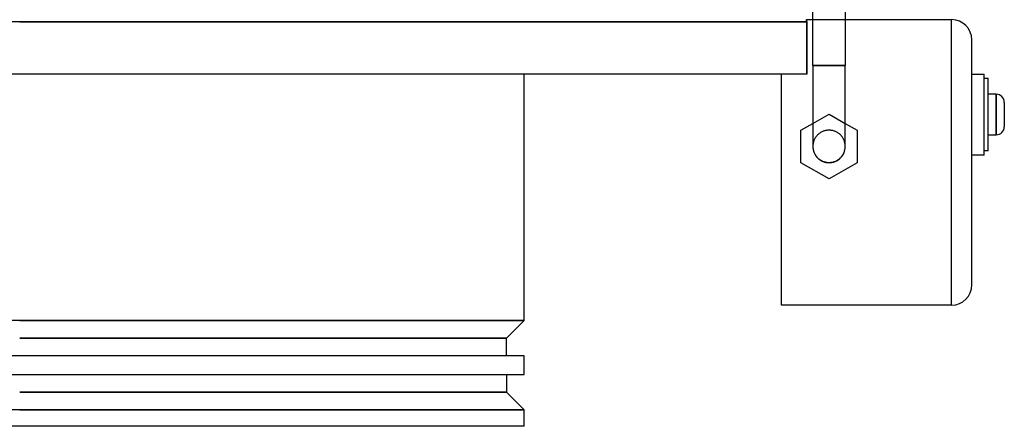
# Model space of a CAD drawing. Header units: millimetres. Extents: x -235 to 243, y -266 to 0.
# Tile 2 of 3: x 0 to 243, y -266 to -166. Entities that reach past the tile are written whole.
import ezdxf

# ---------------------------------------------------------------- set-up
doc = ezdxf.new("R2010")
doc.units = ezdxf.units.MM
doc.layers.add('HIDDEN', color=7, linetype='Continuous')
doc.layers.add('THICK', color=7, linetype='Continuous')

msp = doc.modelspace()

# ---------------------------------------------------------------- linework, layer by layer
at = {"layer": 'HIDDEN'}
for p, q in [((0, -166.1), (194.23, -166.1)), ((194.2, -165.57), (194.21, -165.66)), ((194.21, -165.66), (194.21, -165.75)), ((194.21, -165.75), (194.22, -165.84)), ((194.22, -165.84), (194.22, -165.93)), ((194.22, -165.93), (194.23, -166.02)), ((194.23, -166.02), (194.23, -166.1)), ((194.23, -166.1), (194.23, -179)), ((195.75, -165.57), (203.75, -165.57)), ((230, -165.57), (230, -165.57)), ((230, -236.07), (230, -165.57)), ((235, -170.57), (235, -170.57)), ((195.75, -176.9), (199.75, -176.9)), ((199.75, -176.9), (203.75, -176.9)), ((188, -179), (188, -179)), ((235, -179), (235, -179)), ((238, -179), (238, -179)), ((238, -180), (238, -180)), ((239, -180), (239, -180)), ((241, -189), (241, -184)), ((195.75, -191.21), (199.75, -188.9)), ((199.75, -188.9), (199.75, -188.9)), ((199.75, -188.9), (203.75, -191.21)), ((241, -194), (241, -189)), ((192.82, -192.9), (192.82, -192.9)), ((196.68, -194.31), (196.56, -194.46)), ((196.8, -194.17), (196.68, -194.31)), ((196.92, -194.04), (196.8, -194.17)), ((197.05, -193.92), (196.92, -194.04)), ((197.19, -193.8), (197.05, -193.92)), ((197.33, -193.68), (197.19, -193.8)), ((197.49, -193.57), (197.33, -193.68)), ((197.65, -193.47), (197.49, -193.57)), ((197.81, -193.37), (197.65, -193.47)), ((197.97, -193.29), (197.81, -193.37)), ((198.14, -193.21), (197.97, -193.29)), ((198.3, -193.14), (198.14, -193.21)), ((198.47, -193.08), (198.3, -193.14)), ((198.65, -193.02), (198.47, -193.08)), ((198.83, -192.98), (198.65, -193.02)), ((199.02, -192.94), (198.83, -192.98)), ((199.2, -192.91), (199.02, -192.94)), ((199.39, -192.89), (199.2, -192.91)), ((199.57, -192.87), (199.39, -192.89)), ((199.75, -192.87), (199.57, -192.87)), ((199.93, -192.87), (199.75, -192.87)), ((200.11, -192.89), (199.93, -192.87)), ((200.3, -192.91), (200.11, -192.89)), ((200.48, -192.94), (200.3, -192.91)), ((200.67, -192.98), (200.48, -192.94)), ((200.85, -193.02), (200.67, -192.98)), ((201.03, -193.08), (200.85, -193.02)), ((201.2, -193.14), (201.03, -193.08)), ((201.36, -193.21), (201.2, -193.14)), ((201.53, -193.29), (201.36, -193.21)), ((201.69, -193.37), (201.53, -193.29)), ((201.85, -193.47), (201.69, -193.37)), ((202.01, -193.57), (201.85, -193.47)), ((202.17, -193.68), (202.01, -193.57)), ((202.31, -193.8), (202.17, -193.68)), ((202.45, -193.92), (202.31, -193.8)), ((202.58, -194.04), (202.45, -193.92)), ((202.7, -194.17), (202.58, -194.04)), ((202.82, -194.31), (202.7, -194.17)), ((202.94, -194.46), (202.82, -194.31)), ((206.68, -192.9), (206.68, -192.9)), ((195.77, -196.51), (195.75, -196.7)), ((195.75, -196.7), (195.75, -196.87)), ((195.79, -196.33), (195.77, -196.51)), ((195.82, -196.14), (195.79, -196.33)), ((195.86, -195.95), (195.82, -196.14)), ((195.9, -195.77), (195.86, -195.95)), ((195.96, -195.59), (195.9, -195.77)), ((196.02, -195.42), (195.96, -195.59)), ((196.09, -195.26), (196.02, -195.42)), ((196.17, -195.1), (196.09, -195.26)), ((196.25, -194.93), (196.17, -195.1)), ((196.35, -194.77), (196.25, -194.93)), ((196.45, -194.61), (196.35, -194.77)), ((196.56, -194.46), (196.45, -194.61)), ((203.05, -194.61), (202.94, -194.46)), ((203.15, -194.77), (203.05, -194.61)), ((203.25, -194.93), (203.15, -194.77)), ((203.33, -195.1), (203.25, -194.93)), ((203.41, -195.26), (203.33, -195.1)), ((203.48, -195.42), (203.41, -195.26)), ((203.54, -195.59), (203.48, -195.42)), ((203.6, -195.77), (203.54, -195.59)), ((203.64, -195.95), (203.6, -195.77)), ((203.68, -196.14), (203.64, -195.95)), ((203.71, -196.33), (203.68, -196.14)), ((203.73, -196.51), (203.71, -196.33)), ((203.75, -196.7), (203.73, -196.51)), ((203.75, -196.87), (203.75, -196.7)), ((235, -199), (235, -199)), ((238, -198), (238, -198)), ((238, -199), (238, -199)), ((239, -198), (239, -198)), ((192.82, -200.9), (192.82, -200.9)), ((206.68, -200.9), (206.68, -200.9)), ((199.75, -204.9), (199.75, -204.9)), ((235, -231.07), (235, -231.07)), ((188, -236.07), (188, -236.07)), ((230, -236.07), (230, -236.07)), ((0, -239.9), (-124.5, -239.9)), ((124.5, -239.9), (0, -239.9)), ((0, -244.25), (120.15, -244.25)), ((120.15, -257.55), (0, -257.55)), ((0, -261.9), (124.5, -261.9))]:
    msp.add_line(p, q, dxfattribs=at)
at = {"layer": 'THICK'}
for p, q in [((195.75, -176.9), (195.75, -154.84)), ((203.75, -154.84), (203.75, -176.9)), ((0, -166.1), (-197.4, -166.1)), ((194.23, -166.1), (0, -166.1)), ((194.21, -165.66), (194.2, -165.57)), ((194.2, -165.57), (195.75, -165.57)), ((194.21, -165.75), (194.21, -165.66)), ((194.22, -165.84), (194.21, -165.75)), ((194.22, -165.93), (194.22, -165.84)), ((194.23, -166.02), (194.22, -165.93)), ((194.23, -166.1), (194.23, -166.02)), ((194.23, -179), (194.23, -166.1)), ((203.75, -165.57), (230, -165.57)), ((230, -236.07), (230, -165.57)), ((235, -231.07), (235, -170.57)), ((199.75, -176.9), (195.75, -176.9)), ((195.75, -176.9), (195.75, -196.87)), ((203.75, -176.9), (199.75, -176.9)), ((203.75, -196.87), (203.75, -176.9)), ((194.23, -179), (-197.4, -179)), ((124.5, -239.9), (124.5, -179)), ((188, -236.07), (188, -179)), ((235, -179), (238, -179)), ((238, -199), (238, -179)), ((238, -180), (239, -180)), ((239, -198), (239, -180)), ((241, -184), (239, -184)), ((241, -184), (241, -194)), ((243, -186), (243, -192)), ((192.82, -192.9), (195.75, -191.21)), ((203.75, -191.21), (206.68, -192.9)), ((192.82, -200.9), (192.82, -192.9)), ((206.68, -192.9), (206.68, -200.9)), ((239, -194), (241, -194)), ((195.75, -196.87), (195.75, -196.88)), ((195.75, -196.88), (195.75, -196.88)), ((195.75, -196.88), (195.75, -196.88)), ((195.75, -196.88), (195.75, -196.88)), ((195.75, -196.88), (195.75, -196.89)), ((195.75, -196.89), (195.75, -196.89)), ((195.75, -196.89), (195.75, -196.98)), ((195.75, -196.98), (195.76, -197.1)), ((195.76, -197.1), (195.77, -197.22)), ((195.77, -197.22), (195.78, -197.35)), ((195.78, -197.35), (195.8, -197.47)), ((195.8, -197.47), (195.82, -197.6)), ((195.82, -197.6), (195.84, -197.72)), ((195.84, -197.72), (195.87, -197.83)), ((195.87, -197.83), (195.9, -197.95)), ((195.9, -197.95), (195.94, -198.07)), ((195.94, -198.07), (195.98, -198.19)), ((195.98, -198.19), (196.02, -198.31)), ((196.02, -198.31), (196.07, -198.43)), ((196.07, -198.43), (196.12, -198.54)), ((196.12, -198.54), (196.18, -198.66)), ((196.18, -198.66), (196.24, -198.77)), ((196.24, -198.77), (196.3, -198.88)), ((196.3, -198.88), (196.37, -198.99)), ((196.37, -198.99), (196.44, -199.09)), ((196.44, -199.09), (196.51, -199.19)), ((196.51, -199.19), (196.58, -199.29)), ((202.84, -199.39), (202.95, -199.25)), ((202.95, -199.25), (203.05, -199.11)), ((203.05, -199.11), (203.15, -198.95)), ((203.15, -198.95), (203.25, -198.79)), ((203.25, -198.79), (203.34, -198.63)), ((203.34, -198.63), (203.42, -198.45)), ((203.42, -198.45), (203.49, -198.28)), ((203.49, -198.28), (203.55, -198.1)), ((203.55, -198.1), (203.6, -197.93)), ((203.6, -197.93), (203.65, -197.76)), ((203.65, -197.76), (203.68, -197.58)), ((203.68, -197.58), (203.71, -197.4)), ((203.71, -197.4), (203.73, -197.22)), ((203.73, -197.22), (203.75, -197.04)), ((203.75, -196.88), (203.75, -196.87)), ((203.75, -196.89), (203.75, -196.88)), ((203.75, -196.88), (203.75, -196.88)), ((203.75, -196.88), (203.75, -196.88)), ((203.75, -196.88), (203.75, -196.88)), ((203.75, -197.04), (203.75, -196.89)), ((203.75, -196.89), (203.75, -196.89)), ((238, -199), (235, -199)), ((239, -198), (238, -198)), ((199.75, -204.9), (192.82, -200.9)), ((196.58, -199.29), (196.65, -199.38)), ((196.65, -199.38), (196.73, -199.48)), ((196.73, -199.48), (196.82, -199.57)), ((196.82, -199.57), (196.91, -199.66)), ((196.91, -199.66), (197, -199.75)), ((197, -199.75), (197.09, -199.84)), ((197.09, -199.84), (197.19, -199.92)), ((197.19, -199.92), (197.29, -200)), ((197.29, -200), (197.4, -200.08)), ((197.4, -200.08), (197.5, -200.15)), ((197.5, -200.15), (197.61, -200.22)), ((197.61, -200.22), (197.71, -200.29)), ((197.71, -200.29), (197.82, -200.35)), ((197.82, -200.35), (197.93, -200.4)), ((197.93, -200.4), (198.04, -200.46)), ((198.04, -200.46), (198.15, -200.51)), ((198.15, -200.51), (198.26, -200.56)), ((198.26, -200.56), (198.38, -200.6)), ((198.38, -200.6), (198.5, -200.64)), ((198.5, -200.64), (198.62, -200.68)), ((198.62, -200.68), (198.75, -200.71)), ((198.75, -200.71), (198.87, -200.74)), ((198.87, -200.74), (199, -200.77)), ((199, -200.77), (199.13, -200.79)), ((199.13, -200.79), (199.26, -200.81)), ((199.26, -200.81), (199.38, -200.82)), ((199.38, -200.82), (199.51, -200.83)), ((199.51, -200.83), (199.63, -200.84)), ((199.63, -200.84), (199.75, -200.84)), ((199.75, -200.84), (199.93, -200.84)), ((206.68, -200.9), (199.75, -204.9)), ((199.93, -200.84), (200.11, -200.82)), ((200.11, -200.82), (200.3, -200.8)), ((200.3, -200.8), (200.48, -200.77)), ((200.48, -200.77), (200.67, -200.73)), ((200.67, -200.73), (200.85, -200.69)), ((200.85, -200.69), (201.03, -200.63)), ((201.03, -200.63), (201.21, -200.57)), ((201.21, -200.57), (201.38, -200.5)), ((201.38, -200.5), (201.54, -200.42)), ((201.54, -200.42), (201.7, -200.34)), ((201.7, -200.34), (201.86, -200.25)), ((201.86, -200.25), (202.01, -200.14)), ((202.01, -200.14), (202.17, -200.03)), ((202.17, -200.03), (202.31, -199.92)), ((202.31, -199.92), (202.46, -199.79)), ((202.46, -199.79), (202.59, -199.66)), ((202.59, -199.66), (202.72, -199.53)), ((202.72, -199.53), (202.84, -199.39)), ((230, -236.07), (188, -236.07)), ((0, -239.9), (124.5, -239.9)), ((120.15, -244.25), (124.5, -239.9)), ((120.15, -244.25), (0, -244.25)), ((120.15, -248.6), (120.15, -244.25)), ((124.5, -248.6), (-124.5, -248.6)), ((124.5, -253.2), (124.5, -248.6)), ((-124.5, -253.2), (124.5, -253.2)), ((120.15, -253.2), (120.15, -257.55)), ((0, -257.55), (120.15, -257.55)), ((120.15, -257.55), (124.5, -261.9)), ((0, -261.9), (-124.5, -261.9)), ((124.5, -261.9), (0, -261.9)), ((124.5, -266), (124.5, -261.9)), ((124.5, -266), (-124.5, -266))]:
    msp.add_line(p, q, dxfattribs=at)
for centre, radius, start, end in [((241, -186), 2, 0, 90), ((241, -192), 2, 270, 0), ((199.75, -196.9), 4, 179.821, 270), ((199.75, -196.9), 4, 270, 0.179)]:
    msp.add_arc(centre, radius, start, end, dxfattribs=at)
for centre, major_axis, start_param, end_param in [((230, -170.57), (0, 5), -1.570796, 0), ((230, -231.07), (0, -5), 0, 1.570796)]:
    msp.add_ellipse(centre, major_axis=major_axis, ratio=1, start_param=start_param, end_param=end_param, dxfattribs=at)

doc.saveas('drawing.dxf')
